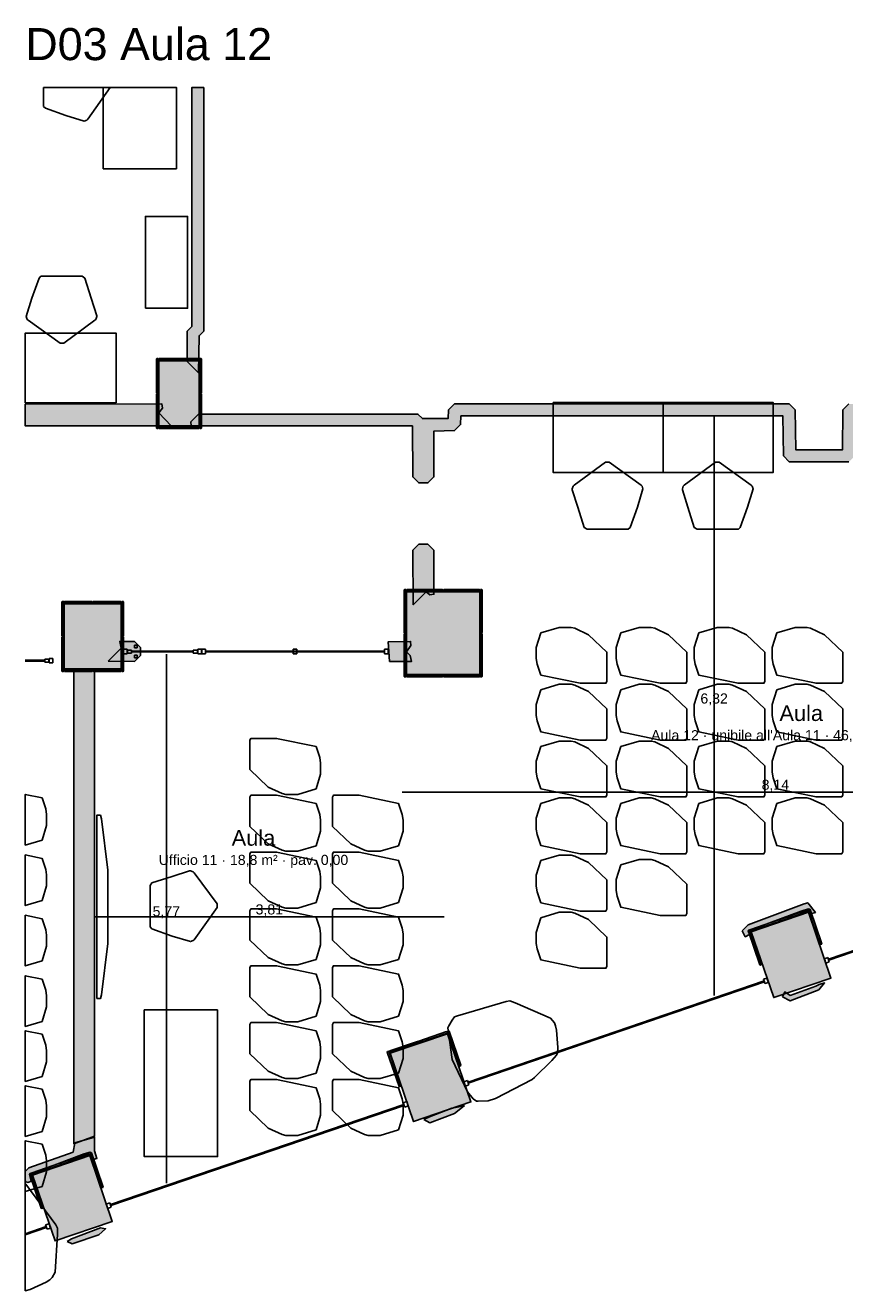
# Model space of a CAD drawing. Header units: millimetres. Extents: x -9985 to 240895, y -184894 to 39395.
# Tile 34 of 164: x 80198 to 89131, y -107366 to -93565. Entities that reach past the tile are written whole.
import ezdxf
from ezdxf.enums import TextEntityAlignment as Align

# ---------------------------------------------------------------- set-up
doc = ezdxf.new("R2010")
doc.units = ezdxf.units.MM
for name, color, linetype in [('A-ARREDI', 9, 'Continuous'), ('A-MISURE', 40, 'Continuous'), ('A-MURI-ESISTENTI', 7, 'Continuous'), ('A-MURI-NUOVI', 40, 'Continuous'), ('A-PARETI-VETRATE', 5, 'Continuous'), ('A-PILASTRI', 8, 'Continuous'), ('A-TESTI', 7, 'Continuous'), ('A-VETRINE', 4, 'Continuous')]:
    doc.layers.add(name, color=color, linetype=linetype)
doc.styles.add('VISIO', font='arial.ttf')

msp = doc.modelspace()

# ---------------------------------------------------------------- hatches: boundary and pattern name
at = {"layer": 'A-MURI-ESISTENTI'}
for points in [[(81962.501, -97230), (81962.501, -96900), (82012.501, -96850), (82012.501, -94245), (82142.501, -94245), (82142.501, -96900), (82092.501, -96950), (82087.501, -97355), (81962.501, -97230)], [(92762.501, -102690), (92812.501, -102620), (92702.501, -102300), (92657.501, -102255), (92602.501, -102270), (92512.501, -101990), (92467.501, -101985), (92442.501, -101930), (92507.501, -101855), (92662.501, -101780), (92657.501, -97825), (89247.501, -97825), (89242.501, -98260), (89177.501, -98325), (88527.501, -98325), (88462.501, -98260), (88457.501, -97825), (84947.501, -97825), (84942.501, -97920), (84877.501, -97985), (84652.501, -97990), (84652.501, -98490), (84587.501, -98555), (84487.501, -98555), (84422.501, -98490), (84417.501, -97935), (82007.501, -97935), (82002.501, -97890), (82087.501, -97805), (84477.501, -97805), (84527.501, -97855), (84807.501, -97855), (84812.501, -97760), (84877.501, -97695), (88527.501, -97695), (88592.501, -97760), (88597.501, -98195), (89107.501, -98195), (89112.501, -97760), (89177.501, -97695), (93157.501, -97695), (93162.501, -95590), (93235.501, -95568), (93235.501, -100051), (93292.501, -100080), (93292.501, -101950), (94137.501, -101675), (94212.501, -101740), (94257.501, -101885), (95262.501, -101540), (95262.501, -100080), (95335.501, -100051), (95332.501, -95300), (95427.501, -95295), (95492.501, -95360), (95492.501, -101550), (95407.501, -101625), (94297.501, -101995), (94332.501, -102120), (94267.501, -102185), (94192.501, -102100), (94107.501, -101815), (93327.501, -102075), (93442.501, -102430), (93377.501, -102495), (93312.501, -102430), (93277.501, -102345), (93202.501, -102500), (93127.501, -102575), (92777.501, -102695), (92762.501, -102690)], [(81787.501, -97935), (80197.501, -97935), (80197.501, -97698.772), (81687.501, -97695), (81692.501, -97740), (81652.501, -97790), (81787.501, -97935)], [(84422.501, -99290), (84487.501, -99225), (84587.501, -99225), (84652.501, -99290), (84652.501, -99770), (84607.501, -99775), (84567.501, -99745), (84427.501, -99885), (84422.501, -99290)], [(81102.501, -100500), (81242.501, -100360), (81227.501, -100285), (81387.501, -100285), (81452.501, -100350), (81452.501, -100440), (81387.501, -100505), (81102.501, -100500)], [(84167.501, -100505), (84152.501, -100290), (84397.501, -100285), (84402.501, -100330), (84352.501, -100400), (84392.501, -100440), (84407.501, -100505), (84167.501, -100505)], [(88012.501, -103440), (88077.501, -103375), (88687.501, -103145), (88727.501, -103135), (88812.501, -103240), (88757.501, -103255), (88735.501, -103201), (88657.501, -103225), (88079.501, -103442), (88092.501, -103480), (88047.501, -103505), (88012.501, -103440)], [(88452.501, -104160), (88477.501, -104107), (88536.501, -104145), (88817.501, -104045), (88854.501, -104027), (88912.501, -104010), (88847.501, -104085), (88537.501, -104205), (88452.501, -104160)], [(84542.501, -105500), (84603.501, -105470), (84847.501, -105375), (84982.501, -105350), (84877.501, -105435), (84607.501, -105535), (84542.501, -105500)], [(80202.501, -106180), (80197.501, -106165), (80197.501, -106065), (80237.501, -106025), (80717.501, -105855), (80737.501, -105755), (80952.501, -105690), (80952.501, -105840), (80977.501, -105925), (80937.501, -105935), (80904.501, -105855), (80837.501, -105875), (80243.501, -106097), (80262.501, -106170), (80227.501, -106185), (80202.501, -106180)], [(80652.501, -106830), (80700.501, -106799), (81018.501, -106681), (81072.501, -106690), (80997.501, -106755), (80707.501, -106855), (80652.501, -106830)]]:
    msp.add_hatch(color=7, dxfattribs=at).paths.add_polyline_path(points)
at = {"layer": 'A-MURI-NUOVI'}
msp.add_hatch(color=40, dxfattribs=at).paths.add_polyline_path([(80727.501, -100605), (80952.501, -100610), (80952.501, -105680), (80727.501, -105765), (80727.501, -100605)])
at = {"layer": 'A-PILASTRI'}
for points in [[(81644.501, -97577), (81630.501, -97577), (81626.501, -97573), (81626.501, -97203), (81630.501, -97199), (81644.501, -97199), (81644.501, -97577)], [(81652.501, -97217), (81652.501, -97203), (81656.501, -97199), (82088.501, -97199), (82092.501, -97203), (82092.501, -97217), (81652.501, -97217)], [(82092.501, -97935), (81652.501, -97935), (81652.501, -97225), (82092.501, -97225), (82092.501, -97935)], [(82100.501, -97199), (82114.501, -97199), (82118.501, -97203), (82118.501, -97573), (82114.501, -97577), (82100.501, -97577), (82100.501, -97199)], [(81644.501, -97961), (81630.501, -97961), (81626.501, -97957), (81626.501, -97587), (81630.501, -97583), (81644.501, -97583), (81644.501, -97961)], [(82100.501, -97583), (82114.501, -97583), (82118.501, -97587), (82118.501, -97957), (82114.501, -97961), (82100.501, -97961), (82100.501, -97583)], [(82092.501, -97943), (82092.501, -97957), (82088.501, -97961), (81656.501, -97961), (81652.501, -97957), (81652.501, -97943), (82092.501, -97943)], [(84344.501, -100192), (84330.501, -100192), (84326.501, -100188), (84326.501, -99723), (84330.501, -99719), (84344.501, -99719), (84344.501, -100192)], [(84352.501, -99737), (84352.501, -99723), (84356.501, -99719), (84745.501, -99719), (84749.501, -99723), (84749.501, -99737), (84352.501, -99737)], [(85152.501, -100645), (84352.501, -100645), (84352.501, -99745), (85152.501, -99745), (85152.501, -100645)], [(84755.501, -99737), (84755.501, -99723), (84759.501, -99719), (85148.501, -99719), (85152.501, -99723), (85152.501, -99737), (84755.501, -99737)], [(85160.501, -99719), (85174.501, -99719), (85178.501, -99723), (85178.501, -100188), (85174.501, -100192), (85160.501, -100192), (85160.501, -99719)], [(80614.501, -100227), (80600.501, -100227), (80596.501, -100223), (80596.501, -99853), (80600.501, -99849), (80614.501, -99849), (80614.501, -100227)], [(80622.501, -99867), (80622.501, -99853), (80626.501, -99849), (80925.501, -99849), (80929.501, -99853), (80929.501, -99867), (80622.501, -99867)], [(81242.501, -100585), (80622.501, -100585), (80622.501, -99875), (81242.501, -99875), (81242.501, -100585)], [(80935.501, -99867), (80935.501, -99853), (80939.501, -99849), (81238.501, -99849), (81242.501, -99853), (81242.501, -99867), (80935.501, -99867)], [(81250.501, -99849), (81264.501, -99849), (81268.501, -99853), (81268.501, -100223), (81264.501, -100227), (81250.501, -100227), (81250.501, -99849)], [(80614.501, -100611), (80600.501, -100611), (80596.501, -100607), (80596.501, -100237), (80600.501, -100233), (80614.501, -100233), (80614.501, -100611)], [(81250.501, -100233), (81264.501, -100233), (81268.501, -100237), (81268.501, -100607), (81264.501, -100611), (81250.501, -100611), (81250.501, -100233)], [(84344.501, -100671), (84330.501, -100671), (84326.501, -100667), (84326.501, -100202), (84330.501, -100198), (84344.501, -100198), (84344.501, -100671)], [(85160.501, -100198), (85174.501, -100198), (85178.501, -100202), (85178.501, -100667), (85174.501, -100671), (85160.501, -100671), (85160.501, -100198)], [(80929.501, -100593), (80929.501, -100607), (80925.501, -100611), (80626.501, -100611), (80622.501, -100607), (80622.501, -100593), (80929.501, -100593)], [(81242.501, -100593), (81242.501, -100607), (81238.501, -100611), (80939.501, -100611), (80935.501, -100607), (80935.501, -100593), (81242.501, -100593)], [(84749.501, -100653), (84749.501, -100667), (84745.501, -100671), (84356.501, -100671), (84352.501, -100667), (84352.501, -100653), (84749.501, -100653)], [(85152.501, -100653), (85152.501, -100667), (85148.501, -100671), (84759.501, -100671), (84755.501, -100667), (84755.501, -100653), (85152.501, -100653)], [(88423.501, -103336), (88419.501, -103322), (88421.501, -103317), (88723.501, -103214), (88728.501, -103216), (88732.501, -103230), (88423.501, -103336)], [(88734.501, -103210), (88747.501, -103206), (88753.501, -103208), (88880.501, -103582), (88878.501, -103587), (88865.501, -103591), (88734.501, -103210)], [(88108.501, -103444), (88103.501, -103430), (88106.501, -103425), (88408.501, -103322), (88413.501, -103324), (88417.501, -103338), (88108.501, -103444)], [(88111.501, -103451), (88735.501, -103237), (88981.501, -103956), (88357.501, -104170), (88111.501, -103451)], [(88225.501, -103810), (88212.501, -103815), (88207.501, -103812), (88079.501, -103439), (88081.501, -103434), (88095.501, -103429), (88225.501, -103810)], [(84176.501, -104776), (84801.501, -104563), (85055.501, -105308), (84430.501, -105521), (84176.501, -104776)], [(84489.501, -104661), (84484.501, -104648), (84487.501, -104643), (84788.501, -104540), (84793.501, -104542), (84798.501, -104556), (84489.501, -104661)], [(84800.501, -104536), (84813.501, -104531), (84818.501, -104534), (84946.501, -104908), (84943.501, -104913), (84930.501, -104917), (84800.501, -104536)], [(84173.501, -104769), (84169.501, -104755), (84171.501, -104750), (84473.501, -104647), (84478.501, -104650), (84483.501, -104663), (84173.501, -104769)], [(84290.501, -105136), (84277.501, -105140), (84272.501, -105138), (84144.501, -104764), (84147.501, -104759), (84160.501, -104754), (84290.501, -105136)], [(80273.501, -106098), (80268.501, -106084), (80271.501, -106079), (80573.501, -105976), (80578.501, -105979), (80582.501, -105992), (80273.501, -106098)], [(80275.501, -106105), (80900.501, -105892), (81145.501, -106611), (80521.501, -106824), (80275.501, -106105)], [(80588.501, -105990), (80583.501, -105977), (80586.501, -105972), (80888.501, -105869), (80893.501, -105871), (80897.501, -105884), (80588.501, -105990)], [(80899.501, -105865), (80912.501, -105860), (80917.501, -105863), (81045.501, -106237), (81043.501, -106242), (81029.501, -106246), (80899.501, -105865)], [(80389.501, -106465), (80376.501, -106469), (80371.501, -106467), (80243.501, -106093), (80246.501, -106088), (80259.501, -106083), (80389.501, -106465)]]:
    msp.add_hatch(color=8, dxfattribs=at).paths.add_polyline_path(points)

# ---------------------------------------------------------------- linework, layer by layer
at = {"layer": 'A-ARREDI'}
for points in [[(80877.501, -94590), (80867.501, -94600), (80837.501, -94610), (80637.501, -94550), (80417.501, -94470), (80397.501, -94450), (80397.501, -94245), (81123.929, -94245), (80877.501, -94590)], [(80877.501, -94590), (80867.501, -94600), (80837.501, -94610), (80637.501, -94550), (80417.501, -94470), (80397.501, -94450), (80397.501, -94245), (81123.929, -94245), (80877.501, -94590)], [(81847.501, -95130), (81047.501, -95130), (81047.501, -94245), (81847.501, -94245), (81847.501, -95130)], [(81847.501, -95130), (81047.501, -95130), (81047.501, -94245), (81847.501, -94245), (81847.501, -95130)], [(81507.501, -96650), (81507.501, -95650), (81967.501, -95650), (81967.501, -96650), (81507.501, -96650)], [(81507.501, -96650), (81507.501, -95650), (81967.501, -95650), (81967.501, -96650), (81507.501, -96650)], [(80847.001, -96322.5), (80917.001, -96542.5), (80977.001, -96732.5), (80977.001, -96742.5), (80967.001, -96772.5), (80957.001, -96782.5), (80617.001, -97032.5), (80577.001, -97032.5), (80227.001, -96782.5), (80217.001, -96772.5), (80207.001, -96742.5), (80267.001, -96542.5), (80347.001, -96322.5), (80367.001, -96302.5), (80817.001, -96302.5), (80847.001, -96322.5)], [(80847.001, -96322.5), (80917.001, -96542.5), (80977.001, -96732.5), (80977.001, -96742.5), (80967.001, -96772.5), (80957.001, -96782.5), (80617.001, -97032.5), (80577.001, -97032.5), (80227.001, -96782.5), (80217.001, -96772.5), (80207.001, -96742.5), (80267.001, -96542.5), (80347.001, -96322.5), (80367.001, -96302.5), (80817.001, -96302.5), (80847.001, -96322.5)], [(81187.001, -97682.5), (80197.501, -97682.5), (80197.501, -96922.5), (81187.001, -96922.5), (81187.001, -97682.5)], [(81187.001, -97682.5), (80197.501, -97682.5), (80197.501, -96922.5), (81187.001, -96922.5), (81187.001, -97682.5)], [(85951.501, -97680.5), (87151.501, -97680.5), (87151.501, -98440.5), (85951.501, -98440.5), (85951.501, -97680.5)], [(85951.501, -97680.5), (87151.501, -97680.5), (87151.501, -98440.5), (85951.501, -98440.5), (85951.501, -97680.5)], [(87151.501, -97680.5), (88351.501, -97680.5), (88351.501, -98440.5), (87151.501, -98440.5), (87151.501, -97680.5)], [(87151.501, -97680.5), (88351.501, -97680.5), (88351.501, -98440.5), (87151.501, -98440.5), (87151.501, -97680.5)], [(86291.501, -99040.5), (86221.501, -98820.5), (86161.501, -98630.5), (86161.501, -98620.5), (86171.501, -98590.5), (86181.501, -98580.5), (86521.501, -98330.5), (86561.501, -98330.5), (86911.501, -98580.5), (86921.501, -98590.5), (86931.501, -98620.5), (86871.501, -98820.5), (86791.501, -99040.5), (86771.501, -99060.5), (86321.501, -99060.5), (86291.501, -99040.5)], [(86291.501, -99040.5), (86221.501, -98820.5), (86161.501, -98630.5), (86161.501, -98620.5), (86171.501, -98590.5), (86181.501, -98580.5), (86521.501, -98330.5), (86561.501, -98330.5), (86911.501, -98580.5), (86921.501, -98590.5), (86931.501, -98620.5), (86871.501, -98820.5), (86791.501, -99040.5), (86771.501, -99060.5), (86321.501, -99060.5), (86291.501, -99040.5)], [(87491.501, -99040.5), (87421.501, -98820.5), (87361.501, -98630.5), (87361.501, -98620.5), (87371.501, -98590.5), (87381.501, -98580.5), (87721.501, -98330.5), (87761.501, -98330.5), (88111.501, -98580.5), (88121.501, -98590.5), (88131.501, -98620.5), (88071.501, -98820.5), (87991.501, -99040.5), (87971.501, -99060.5), (87521.501, -99060.5), (87491.501, -99040.5)], [(87491.501, -99040.5), (87421.501, -98820.5), (87361.501, -98630.5), (87361.501, -98620.5), (87371.501, -98590.5), (87381.501, -98580.5), (87721.501, -98330.5), (87761.501, -98330.5), (88111.501, -98580.5), (88121.501, -98590.5), (88131.501, -98620.5), (88071.501, -98820.5), (87991.501, -99040.5), (87971.501, -99060.5), (87521.501, -99060.5), (87491.501, -99040.5)], [(85818.501, -100191.1), (86018.501, -100131.1), (86148.501, -100131.1), (86188.501, -100141.1), (86338.501, -100211.1), (86538.501, -100401.1), (86538.501, -100721.1), (86528.501, -100741.1), (86248.501, -100741.1), (85818.501, -100651.1), (85778.501, -100531.1), (85768.501, -100471.1), (85768.501, -100351.1), (85818.501, -100191.1)], [(85818.501, -100191.1), (86018.501, -100131.1), (86148.501, -100131.1), (86188.501, -100141.1), (86338.501, -100211.1), (86538.501, -100401.1), (86538.501, -100721.1), (86528.501, -100741.1), (86248.501, -100741.1), (85818.501, -100651.1), (85778.501, -100531.1), (85768.501, -100471.1), (85768.501, -100351.1), (85818.501, -100191.1)], [(86689.501, -100191.1), (86889.501, -100131.1), (87019.501, -100131.1), (87059.501, -100141.1), (87209.501, -100211.1), (87409.501, -100401.1), (87409.501, -100721.1), (87399.501, -100741.1), (87119.501, -100741.1), (86689.501, -100651.1), (86649.501, -100531.1), (86639.501, -100471.1), (86639.501, -100351.1), (86689.501, -100191.1)], [(86689.501, -100191.1), (86889.501, -100131.1), (87019.501, -100131.1), (87059.501, -100141.1), (87209.501, -100211.1), (87409.501, -100401.1), (87409.501, -100721.1), (87399.501, -100741.1), (87119.501, -100741.1), (86689.501, -100651.1), (86649.501, -100531.1), (86639.501, -100471.1), (86639.501, -100351.1), (86689.501, -100191.1)], [(87539.501, -100191.1), (87739.501, -100131.1), (87869.501, -100131.1), (87909.501, -100141.1), (88059.501, -100211.1), (88259.501, -100401.1), (88259.501, -100721.1), (88249.501, -100741.1), (87969.501, -100741.1), (87539.501, -100651.1), (87499.501, -100531.1), (87489.501, -100471.1), (87489.501, -100351.1), (87539.501, -100191.1)], [(87539.501, -100191.1), (87739.501, -100131.1), (87869.501, -100131.1), (87909.501, -100141.1), (88059.501, -100211.1), (88259.501, -100401.1), (88259.501, -100721.1), (88249.501, -100741.1), (87969.501, -100741.1), (87539.501, -100651.1), (87499.501, -100531.1), (87489.501, -100471.1), (87489.501, -100351.1), (87539.501, -100191.1)], [(88389.501, -100191.1), (88589.501, -100131.1), (88719.501, -100131.1), (88759.501, -100141.1), (88909.501, -100211.1), (89109.501, -100401.1), (89109.501, -100721.1), (89099.501, -100741.1), (88819.501, -100741.1), (88389.501, -100651.1), (88349.501, -100531.1), (88339.501, -100471.1), (88339.501, -100351.1), (88389.501, -100191.1)], [(88389.501, -100191.1), (88589.501, -100131.1), (88719.501, -100131.1), (88759.501, -100141.1), (88909.501, -100211.1), (89109.501, -100401.1), (89109.501, -100721.1), (89099.501, -100741.1), (88819.501, -100741.1), (88389.501, -100651.1), (88349.501, -100531.1), (88339.501, -100471.1), (88339.501, -100351.1), (88389.501, -100191.1)], [(85818.501, -100811.1), (86018.501, -100751.1), (86148.501, -100751.1), (86188.501, -100761.1), (86338.501, -100831.1), (86538.501, -101021.1), (86538.501, -101341.1), (86528.501, -101361.1), (86248.501, -101361.1), (85818.501, -101271.1), (85778.501, -101151.1), (85768.501, -101091.1), (85768.501, -100971.1), (85818.501, -100811.1)], [(85818.501, -100811.1), (86018.501, -100751.1), (86148.501, -100751.1), (86188.501, -100761.1), (86338.501, -100831.1), (86538.501, -101021.1), (86538.501, -101341.1), (86528.501, -101361.1), (86248.501, -101361.1), (85818.501, -101271.1), (85778.501, -101151.1), (85768.501, -101091.1), (85768.501, -100971.1), (85818.501, -100811.1)], [(86689.501, -100811.1), (86889.501, -100751.1), (87019.501, -100751.1), (87059.501, -100761.1), (87209.501, -100831.1), (87409.501, -101021.1), (87409.501, -101341.1), (87399.501, -101361.1), (87119.501, -101361.1), (86689.501, -101271.1), (86649.501, -101151.1), (86639.501, -101091.1), (86639.501, -100971.1), (86689.501, -100811.1)], [(86689.501, -100811.1), (86889.501, -100751.1), (87019.501, -100751.1), (87059.501, -100761.1), (87209.501, -100831.1), (87409.501, -101021.1), (87409.501, -101341.1), (87399.501, -101361.1), (87119.501, -101361.1), (86689.501, -101271.1), (86649.501, -101151.1), (86639.501, -101091.1), (86639.501, -100971.1), (86689.501, -100811.1)], [(87539.501, -100811.1), (87739.501, -100751.1), (87869.501, -100751.1), (87909.501, -100761.1), (88059.501, -100831.1), (88259.501, -101021.1), (88259.501, -101341.1), (88249.501, -101361.1), (87969.501, -101361.1), (87539.501, -101271.1), (87499.501, -101151.1), (87489.501, -101091.1), (87489.501, -100971.1), (87539.501, -100811.1)], [(87539.501, -100811.1), (87739.501, -100751.1), (87869.501, -100751.1), (87909.501, -100761.1), (88059.501, -100831.1), (88259.501, -101021.1), (88259.501, -101341.1), (88249.501, -101361.1), (87969.501, -101361.1), (87539.501, -101271.1), (87499.501, -101151.1), (87489.501, -101091.1), (87489.501, -100971.1), (87539.501, -100811.1)], [(88389.501, -100811.1), (88589.501, -100751.1), (88719.501, -100751.1), (88759.501, -100761.1), (88909.501, -100831.1), (89109.501, -101021.1), (89109.501, -101341.1), (89099.501, -101361.1), (88819.501, -101361.1), (88389.501, -101271.1), (88349.501, -101151.1), (88339.501, -101091.1), (88339.501, -100971.1), (88389.501, -100811.1)], [(88389.501, -100811.1), (88589.501, -100751.1), (88719.501, -100751.1), (88759.501, -100761.1), (88909.501, -100831.1), (89109.501, -101021.1), (89109.501, -101341.1), (89099.501, -101361.1), (88819.501, -101361.1), (88389.501, -101271.1), (88349.501, -101151.1), (88339.501, -101091.1), (88339.501, -100971.1), (88389.501, -100811.1)], [(83367.001, -101892.5), (83167.001, -101952.5), (83037.001, -101952.5), (82997.001, -101942.5), (82847.001, -101872.5), (82647.001, -101682.5), (82647.001, -101362.5), (82657.001, -101342.5), (82937.001, -101342.5), (83367.001, -101432.5), (83407.001, -101552.5), (83417.001, -101612.5), (83417.001, -101732.5), (83367.001, -101892.5)], [(83367.001, -101892.5), (83167.001, -101952.5), (83037.001, -101952.5), (82997.001, -101942.5), (82847.001, -101872.5), (82647.001, -101682.5), (82647.001, -101362.5), (82657.001, -101342.5), (82937.001, -101342.5), (83367.001, -101432.5), (83407.001, -101552.5), (83417.001, -101612.5), (83417.001, -101732.5), (83367.001, -101892.5)], [(85818.501, -101431.1), (86018.501, -101371.1), (86148.501, -101371.1), (86188.501, -101381.1), (86338.501, -101451.1), (86538.501, -101641.1), (86538.501, -101961.1), (86528.501, -101981.1), (86248.501, -101981.1), (85818.501, -101891.1), (85778.501, -101771.1), (85768.501, -101711.1), (85768.501, -101591.1), (85818.501, -101431.1)], [(85818.501, -101431.1), (86018.501, -101371.1), (86148.501, -101371.1), (86188.501, -101381.1), (86338.501, -101451.1), (86538.501, -101641.1), (86538.501, -101961.1), (86528.501, -101981.1), (86248.501, -101981.1), (85818.501, -101891.1), (85778.501, -101771.1), (85768.501, -101711.1), (85768.501, -101591.1), (85818.501, -101431.1)], [(86689.501, -101431.1), (86889.501, -101371.1), (87019.501, -101371.1), (87059.501, -101381.1), (87209.501, -101451.1), (87409.501, -101641.1), (87409.501, -101961.1), (87399.501, -101981.1), (87119.501, -101981.1), (86689.501, -101891.1), (86649.501, -101771.1), (86639.501, -101711.1), (86639.501, -101591.1), (86689.501, -101431.1)], [(86689.501, -101431.1), (86889.501, -101371.1), (87019.501, -101371.1), (87059.501, -101381.1), (87209.501, -101451.1), (87409.501, -101641.1), (87409.501, -101961.1), (87399.501, -101981.1), (87119.501, -101981.1), (86689.501, -101891.1), (86649.501, -101771.1), (86639.501, -101711.1), (86639.501, -101591.1), (86689.501, -101431.1)], [(87539.501, -101431.1), (87739.501, -101371.1), (87869.501, -101371.1), (87909.501, -101381.1), (88059.501, -101451.1), (88259.501, -101641.1), (88259.501, -101961.1), (88249.501, -101981.1), (87969.501, -101981.1), (87539.501, -101891.1), (87499.501, -101771.1), (87489.501, -101711.1), (87489.501, -101591.1), (87539.501, -101431.1)], [(87539.501, -101431.1), (87739.501, -101371.1), (87869.501, -101371.1), (87909.501, -101381.1), (88059.501, -101451.1), (88259.501, -101641.1), (88259.501, -101961.1), (88249.501, -101981.1), (87969.501, -101981.1), (87539.501, -101891.1), (87499.501, -101771.1), (87489.501, -101711.1), (87489.501, -101591.1), (87539.501, -101431.1)], [(88389.501, -101431.1), (88589.501, -101371.1), (88719.501, -101371.1), (88759.501, -101381.1), (88909.501, -101451.1), (89109.501, -101641.1), (89109.501, -101961.1), (89099.501, -101981.1), (88819.501, -101981.1), (88389.501, -101891.1), (88349.501, -101771.1), (88339.501, -101711.1), (88339.501, -101591.1), (88389.501, -101431.1)], [(88389.501, -101431.1), (88589.501, -101371.1), (88719.501, -101371.1), (88759.501, -101381.1), (88909.501, -101451.1), (89109.501, -101641.1), (89109.501, -101961.1), (89099.501, -101981.1), (88819.501, -101981.1), (88389.501, -101891.1), (88349.501, -101771.1), (88339.501, -101711.1), (88339.501, -101591.1), (88389.501, -101431.1)], [(80379.801, -102451.7), (80197.501, -102506.39), (80197.501, -101953.544), (80379.801, -101991.7), (80419.801, -102111.7), (80429.801, -102171.7), (80429.801, -102291.7), (80379.801, -102451.7)], [(80379.801, -102451.7), (80197.501, -102506.39), (80197.501, -101953.544), (80379.801, -101991.7), (80419.801, -102111.7), (80429.801, -102171.7), (80429.801, -102291.7), (80379.801, -102451.7)], [(83367.001, -102512.5), (83167.001, -102572.5), (83037.001, -102572.5), (82997.001, -102562.5), (82847.001, -102492.5), (82647.001, -102302.5), (82647.001, -101982.5), (82657.001, -101962.5), (82937.001, -101962.5), (83367.001, -102052.5), (83407.001, -102172.5), (83417.001, -102232.5), (83417.001, -102352.5), (83367.001, -102512.5)], [(83367.001, -102512.5), (83167.001, -102572.5), (83037.001, -102572.5), (82997.001, -102562.5), (82847.001, -102492.5), (82647.001, -102302.5), (82647.001, -101982.5), (82657.001, -101962.5), (82937.001, -101962.5), (83367.001, -102052.5), (83407.001, -102172.5), (83417.001, -102232.5), (83417.001, -102352.5), (83367.001, -102512.5)], [(84267.001, -102512.5), (84067.001, -102572.5), (83937.001, -102572.5), (83897.001, -102562.5), (83747.001, -102492.5), (83547.001, -102302.5), (83547.001, -101982.5), (83557.001, -101962.5), (83837.001, -101962.5), (84267.001, -102052.5), (84307.001, -102172.5), (84317.001, -102232.5), (84317.001, -102352.5), (84267.001, -102512.5)], [(84267.001, -102512.5), (84067.001, -102572.5), (83937.001, -102572.5), (83897.001, -102562.5), (83747.001, -102492.5), (83547.001, -102302.5), (83547.001, -101982.5), (83557.001, -101962.5), (83837.001, -101962.5), (84267.001, -102052.5), (84307.001, -102172.5), (84317.001, -102232.5), (84317.001, -102352.5), (84267.001, -102512.5)], [(85818.501, -102051.1), (86018.501, -101991.1), (86148.501, -101991.1), (86188.501, -102001.1), (86338.501, -102071.1), (86538.501, -102261.1), (86538.501, -102581.1), (86528.501, -102601.1), (86248.501, -102601.1), (85818.501, -102511.1), (85778.501, -102391.1), (85768.501, -102331.1), (85768.501, -102211.1), (85818.501, -102051.1)], [(85818.501, -102051.1), (86018.501, -101991.1), (86148.501, -101991.1), (86188.501, -102001.1), (86338.501, -102071.1), (86538.501, -102261.1), (86538.501, -102581.1), (86528.501, -102601.1), (86248.501, -102601.1), (85818.501, -102511.1), (85778.501, -102391.1), (85768.501, -102331.1), (85768.501, -102211.1), (85818.501, -102051.1)], [(86689.501, -102051.1), (86889.501, -101991.1), (87019.501, -101991.1), (87059.501, -102001.1), (87209.501, -102071.1), (87409.501, -102261.1), (87409.501, -102581.1), (87399.501, -102601.1), (87119.501, -102601.1), (86689.501, -102511.1), (86649.501, -102391.1), (86639.501, -102331.1), (86639.501, -102211.1), (86689.501, -102051.1)], [(86689.501, -102051.1), (86889.501, -101991.1), (87019.501, -101991.1), (87059.501, -102001.1), (87209.501, -102071.1), (87409.501, -102261.1), (87409.501, -102581.1), (87399.501, -102601.1), (87119.501, -102601.1), (86689.501, -102511.1), (86649.501, -102391.1), (86639.501, -102331.1), (86639.501, -102211.1), (86689.501, -102051.1)], [(87539.501, -102051.1), (87739.501, -101991.1), (87869.501, -101991.1), (87909.501, -102001.1), (88059.501, -102071.1), (88259.501, -102261.1), (88259.501, -102581.1), (88249.501, -102601.1), (87969.501, -102601.1), (87539.501, -102511.1), (87499.501, -102391.1), (87489.501, -102331.1), (87489.501, -102211.1), (87539.501, -102051.1)], [(87539.501, -102051.1), (87739.501, -101991.1), (87869.501, -101991.1), (87909.501, -102001.1), (88059.501, -102071.1), (88259.501, -102261.1), (88259.501, -102581.1), (88249.501, -102601.1), (87969.501, -102601.1), (87539.501, -102511.1), (87499.501, -102391.1), (87489.501, -102331.1), (87489.501, -102211.1), (87539.501, -102051.1)], [(88389.501, -102051.1), (88589.501, -101991.1), (88719.501, -101991.1), (88759.501, -102001.1), (88909.501, -102071.1), (89109.501, -102261.1), (89109.501, -102581.1), (89099.501, -102601.1), (88819.501, -102601.1), (88389.501, -102511.1), (88349.501, -102391.1), (88339.501, -102331.1), (88339.501, -102211.1), (88389.501, -102051.1)], [(88389.501, -102051.1), (88589.501, -101991.1), (88719.501, -101991.1), (88759.501, -102001.1), (88909.501, -102071.1), (89109.501, -102261.1), (89109.501, -102581.1), (89099.501, -102601.1), (88819.501, -102601.1), (88389.501, -102511.1), (88349.501, -102391.1), (88339.501, -102331.1), (88339.501, -102211.1), (88389.501, -102051.1)], [(81017.501, -102178), (81027.501, -102218), (81097.501, -102778), (81097.501, -103578), (81027.501, -104138), (81017.501, -104178), (80977.501, -104178), (80977.501, -102178), (81017.501, -102178)], [(81017.501, -102178), (81027.501, -102218), (81097.501, -102778), (81097.501, -103578), (81027.501, -104138), (81017.501, -104178), (80977.501, -104178), (80977.501, -102178), (81017.501, -102178)], [(80379.801, -103110.7), (80197.501, -103165.39), (80197.501, -102612.544), (80379.801, -102650.7), (80419.801, -102770.7), (80429.801, -102830.7), (80429.801, -102950.7), (80379.801, -103110.7)], [(80379.801, -103110.7), (80197.501, -103165.39), (80197.501, -102612.544), (80379.801, -102650.7), (80419.801, -102770.7), (80429.801, -102830.7), (80429.801, -102950.7), (80379.801, -103110.7)], [(83367.001, -103132.5), (83167.001, -103192.5), (83037.001, -103192.5), (82997.001, -103182.5), (82847.001, -103112.5), (82647.001, -102922.5), (82647.001, -102602.5), (82657.001, -102582.5), (82937.001, -102582.5), (83367.001, -102672.5), (83407.001, -102792.5), (83417.001, -102852.5), (83417.001, -102972.5), (83367.001, -103132.5)], [(83367.001, -103132.5), (83167.001, -103192.5), (83037.001, -103192.5), (82997.001, -103182.5), (82847.001, -103112.5), (82647.001, -102922.5), (82647.001, -102602.5), (82657.001, -102582.5), (82937.001, -102582.5), (83367.001, -102672.5), (83407.001, -102792.5), (83417.001, -102852.5), (83417.001, -102972.5), (83367.001, -103132.5)], [(84267.001, -103132.5), (84067.001, -103192.5), (83937.001, -103192.5), (83897.001, -103182.5), (83747.001, -103112.5), (83547.001, -102922.5), (83547.001, -102602.5), (83557.001, -102582.5), (83837.001, -102582.5), (84267.001, -102672.5), (84307.001, -102792.5), (84317.001, -102852.5), (84317.001, -102972.5), (84267.001, -103132.5)], [(84267.001, -103132.5), (84067.001, -103192.5), (83937.001, -103192.5), (83897.001, -103182.5), (83747.001, -103112.5), (83547.001, -102922.5), (83547.001, -102602.5), (83557.001, -102582.5), (83837.001, -102582.5), (84267.001, -102672.5), (84307.001, -102792.5), (84317.001, -102852.5), (84317.001, -102972.5), (84267.001, -103132.5)], [(85818.501, -102675.1), (86018.501, -102615.1), (86148.501, -102615.1), (86188.501, -102625.1), (86338.501, -102695.1), (86538.501, -102885.1), (86538.501, -103205.1), (86528.501, -103225.1), (86248.501, -103225.1), (85818.501, -103135.1), (85778.501, -103015.1), (85768.501, -102955.1), (85768.501, -102835.1), (85818.501, -102675.1)], [(85818.501, -102675.1), (86018.501, -102615.1), (86148.501, -102615.1), (86188.501, -102625.1), (86338.501, -102695.1), (86538.501, -102885.1), (86538.501, -103205.1), (86528.501, -103225.1), (86248.501, -103225.1), (85818.501, -103135.1), (85778.501, -103015.1), (85768.501, -102955.1), (85768.501, -102835.1), (85818.501, -102675.1)], [(86689.501, -102723.1), (86889.501, -102663.1), (87019.501, -102663.1), (87059.501, -102673.1), (87209.501, -102743.1), (87409.501, -102933.1), (87409.501, -103253.1), (87399.501, -103273.1), (87119.501, -103273.1), (86689.501, -103183.1), (86649.501, -103063.1), (86639.501, -103003.1), (86639.501, -102883.1), (86689.501, -102723.1)], [(86689.501, -102723.1), (86889.501, -102663.1), (87019.501, -102663.1), (87059.501, -102673.1), (87209.501, -102743.1), (87409.501, -102933.1), (87409.501, -103253.1), (87399.501, -103273.1), (87119.501, -103273.1), (86689.501, -103183.1), (86649.501, -103063.1), (86639.501, -103003.1), (86639.501, -102883.1), (86689.501, -102723.1)], [(81577.501, -102918), (81797.501, -102848), (81987.501, -102788), (81997.501, -102788), (82027.501, -102798), (82037.501, -102808), (82287.501, -103148), (82287.501, -103188), (82037.501, -103538), (82027.501, -103548), (81997.501, -103558), (81797.501, -103498), (81577.501, -103418), (81557.501, -103398), (81557.501, -102948), (81577.501, -102918)], [(81577.501, -102918), (81797.501, -102848), (81987.501, -102788), (81997.501, -102788), (82027.501, -102798), (82037.501, -102808), (82287.501, -103148), (82287.501, -103188), (82037.501, -103538), (82027.501, -103548), (81997.501, -103558), (81797.501, -103498), (81577.501, -103418), (81557.501, -103398), (81557.501, -102948), (81577.501, -102918)], [(83367.001, -103752.5), (83167.001, -103812.5), (83037.001, -103812.5), (82997.001, -103802.5), (82847.001, -103732.5), (82647.001, -103542.5), (82647.001, -103222.5), (82657.001, -103202.5), (82937.001, -103202.5), (83367.001, -103292.5), (83407.001, -103412.5), (83417.001, -103472.5), (83417.001, -103592.5), (83367.001, -103752.5)], [(83367.001, -103752.5), (83167.001, -103812.5), (83037.001, -103812.5), (82997.001, -103802.5), (82847.001, -103732.5), (82647.001, -103542.5), (82647.001, -103222.5), (82657.001, -103202.5), (82937.001, -103202.5), (83367.001, -103292.5), (83407.001, -103412.5), (83417.001, -103472.5), (83417.001, -103592.5), (83367.001, -103752.5)], [(84267.001, -103752.5), (84067.001, -103812.5), (83937.001, -103812.5), (83897.001, -103802.5), (83747.001, -103732.5), (83547.001, -103542.5), (83547.001, -103222.5), (83557.001, -103202.5), (83837.001, -103202.5), (84267.001, -103292.5), (84307.001, -103412.5), (84317.001, -103472.5), (84317.001, -103592.5), (84267.001, -103752.5)], [(84267.001, -103752.5), (84067.001, -103812.5), (83937.001, -103812.5), (83897.001, -103802.5), (83747.001, -103732.5), (83547.001, -103542.5), (83547.001, -103222.5), (83557.001, -103202.5), (83837.001, -103202.5), (84267.001, -103292.5), (84307.001, -103412.5), (84317.001, -103472.5), (84317.001, -103592.5), (84267.001, -103752.5)], [(80379.801, -103769.7), (80197.501, -103824.39), (80197.501, -103271.544), (80379.801, -103309.7), (80419.801, -103429.7), (80429.801, -103489.7), (80429.801, -103609.7), (80379.801, -103769.7)], [(80379.801, -103769.7), (80197.501, -103824.39), (80197.501, -103271.544), (80379.801, -103309.7), (80419.801, -103429.7), (80429.801, -103489.7), (80429.801, -103609.7), (80379.801, -103769.7)], [(85818.501, -103299.1), (86018.501, -103239.1), (86148.501, -103239.1), (86188.501, -103249.1), (86338.501, -103319.1), (86538.501, -103509.1), (86538.501, -103829.1), (86528.501, -103849.1), (86248.501, -103849.1), (85818.501, -103759.1), (85778.501, -103639.1), (85768.501, -103579.1), (85768.501, -103459.1), (85818.501, -103299.1)], [(85818.501, -103299.1), (86018.501, -103239.1), (86148.501, -103239.1), (86188.501, -103249.1), (86338.501, -103319.1), (86538.501, -103509.1), (86538.501, -103829.1), (86528.501, -103849.1), (86248.501, -103849.1), (85818.501, -103759.1), (85778.501, -103639.1), (85768.501, -103579.1), (85768.501, -103459.1), (85818.501, -103299.1)], [(83367.001, -104372.5), (83167.001, -104432.5), (83037.001, -104432.5), (82997.001, -104422.5), (82847.001, -104352.5), (82647.001, -104162.5), (82647.001, -103842.5), (82657.001, -103822.5), (82937.001, -103822.5), (83367.001, -103912.5), (83407.001, -104032.5), (83417.001, -104092.5), (83417.001, -104212.5), (83367.001, -104372.5)], [(83367.001, -104372.5), (83167.001, -104432.5), (83037.001, -104432.5), (82997.001, -104422.5), (82847.001, -104352.5), (82647.001, -104162.5), (82647.001, -103842.5), (82657.001, -103822.5), (82937.001, -103822.5), (83367.001, -103912.5), (83407.001, -104032.5), (83417.001, -104092.5), (83417.001, -104212.5), (83367.001, -104372.5)], [(84267.001, -104372.5), (84067.001, -104432.5), (83937.001, -104432.5), (83897.001, -104422.5), (83747.001, -104352.5), (83547.001, -104162.5), (83547.001, -103842.5), (83557.001, -103822.5), (83837.001, -103822.5), (84267.001, -103912.5), (84307.001, -104032.5), (84317.001, -104092.5), (84317.001, -104212.5), (84267.001, -104372.5)], [(84267.001, -104372.5), (84067.001, -104432.5), (83937.001, -104432.5), (83897.001, -104422.5), (83747.001, -104352.5), (83547.001, -104162.5), (83547.001, -103842.5), (83557.001, -103822.5), (83837.001, -103822.5), (84267.001, -103912.5), (84307.001, -104032.5), (84317.001, -104092.5), (84317.001, -104212.5), (84267.001, -104372.5)], [(80379.801, -104428.7), (80197.501, -104483.39), (80197.501, -103930.544), (80379.801, -103968.7), (80419.801, -104088.7), (80429.801, -104148.7), (80429.801, -104268.7), (80379.801, -104428.7)], [(80379.801, -104428.7), (80197.501, -104483.39), (80197.501, -103930.544), (80379.801, -103968.7), (80419.801, -104088.7), (80429.801, -104148.7), (80429.801, -104268.7), (80379.801, -104428.7)], [(82294.501, -104303.3), (82294.501, -105903.3), (81494.501, -105903.3), (81494.501, -104303.3), (82294.501, -104303.3)], [(82294.501, -104303.3), (82294.501, -105903.3), (81494.501, -105903.3), (81494.501, -104303.3), (82294.501, -104303.3)], [(85323.199, -105270.056), (85243.002, -105294.271), (85133.166, -105300.278), (85117.669, -105298.922), (85080.959, -105272.287), (85017.323, -105196.448), (84852.759, -104846.312), (84805.102, -104498.595), (84814.884, -104476.027), (84851.302, -104416.75), (84877.937, -104380.041), (84910.287, -104367.256), (85439.319, -104210.535), (85478.74, -104206.176), (85539.372, -104227.096), (85923.025, -104393.396), (85965.449, -104443.955), (85978.235, -104476.305), (85989.664, -104524.152), (86004.389, -104712.83), (85998.966, -104774.818), (85989.183, -104797.386), (85937.268, -104855.307), (85749.174, -105041.856), (85723.895, -105063.068), (85323.199, -105270.056)], [(85323.199, -105270.056), (85243.002, -105294.271), (85133.166, -105300.278), (85117.669, -105298.922), (85080.959, -105272.287), (85017.323, -105196.448), (84852.759, -104846.312), (84805.102, -104498.595), (84814.884, -104476.027), (84851.302, -104416.75), (84877.937, -104380.041), (84910.287, -104367.256), (85439.319, -104210.535), (85478.74, -104206.176), (85539.372, -104227.096), (85923.025, -104393.396), (85965.449, -104443.955), (85978.235, -104476.305), (85989.664, -104524.152), (86004.389, -104712.83), (85998.966, -104774.818), (85989.183, -104797.386), (85937.268, -104855.307), (85749.174, -105041.856), (85723.895, -105063.068), (85323.199, -105270.056)], [(83367.001, -104992.5), (83167.001, -105052.5), (83037.001, -105052.5), (82997.001, -105042.5), (82847.001, -104972.5), (82647.001, -104782.5), (82647.001, -104462.5), (82657.001, -104442.5), (82937.001, -104442.5), (83367.001, -104532.5), (83407.001, -104652.5), (83417.001, -104712.5), (83417.001, -104832.5), (83367.001, -104992.5)], [(83367.001, -104992.5), (83167.001, -105052.5), (83037.001, -105052.5), (82997.001, -105042.5), (82847.001, -104972.5), (82647.001, -104782.5), (82647.001, -104462.5), (82657.001, -104442.5), (82937.001, -104442.5), (83367.001, -104532.5), (83407.001, -104652.5), (83417.001, -104712.5), (83417.001, -104832.5), (83367.001, -104992.5)], [(84267.001, -104992.5), (84067.001, -105052.5), (83937.001, -105052.5), (83897.001, -105042.5), (83747.001, -104972.5), (83547.001, -104782.5), (83547.001, -104462.5), (83557.001, -104442.5), (83837.001, -104442.5), (84267.001, -104532.5), (84307.001, -104652.5), (84317.001, -104712.5), (84317.001, -104832.5), (84267.001, -104992.5)], [(84267.001, -104992.5), (84067.001, -105052.5), (83937.001, -105052.5), (83897.001, -105042.5), (83747.001, -104972.5), (83547.001, -104782.5), (83547.001, -104462.5), (83557.001, -104442.5), (83837.001, -104442.5), (84267.001, -104532.5), (84307.001, -104652.5), (84317.001, -104712.5), (84317.001, -104832.5), (84267.001, -104992.5)], [(80379.801, -105028.7), (80197.501, -105083.39), (80197.501, -104530.544), (80379.801, -104568.7), (80419.801, -104688.7), (80429.801, -104748.7), (80429.801, -104868.7), (80379.801, -105028.7)], [(80379.801, -105028.7), (80197.501, -105083.39), (80197.501, -104530.544), (80379.801, -104568.7), (80419.801, -104688.7), (80429.801, -104748.7), (80429.801, -104868.7), (80379.801, -105028.7)], [(80379.801, -105628.7), (80197.501, -105683.39), (80197.501, -105130.544), (80379.801, -105168.7), (80419.801, -105288.7), (80429.801, -105348.7), (80429.801, -105468.7), (80379.801, -105628.7)], [(80379.801, -105628.7), (80197.501, -105683.39), (80197.501, -105130.544), (80379.801, -105168.7), (80419.801, -105288.7), (80429.801, -105348.7), (80429.801, -105468.7), (80379.801, -105628.7)], [(83367.001, -105612.5), (83167.001, -105672.5), (83037.001, -105672.5), (82997.001, -105662.5), (82847.001, -105592.5), (82647.001, -105402.5), (82647.001, -105082.5), (82657.001, -105062.5), (82937.001, -105062.5), (83367.001, -105152.5), (83407.001, -105272.5), (83417.001, -105332.5), (83417.001, -105452.5), (83367.001, -105612.5)], [(83367.001, -105612.5), (83167.001, -105672.5), (83037.001, -105672.5), (82997.001, -105662.5), (82847.001, -105592.5), (82647.001, -105402.5), (82647.001, -105082.5), (82657.001, -105062.5), (82937.001, -105062.5), (83367.001, -105152.5), (83407.001, -105272.5), (83417.001, -105332.5), (83417.001, -105452.5), (83367.001, -105612.5)], [(84267.001, -105612.5), (84067.001, -105672.5), (83937.001, -105672.5), (83897.001, -105662.5), (83747.001, -105592.5), (83547.001, -105402.5), (83547.001, -105082.5), (83557.001, -105062.5), (83837.001, -105062.5), (84267.001, -105152.5), (84307.001, -105272.5), (84317.001, -105332.5), (84317.001, -105452.5), (84267.001, -105612.5)], [(84267.001, -105612.5), (84067.001, -105672.5), (83937.001, -105672.5), (83897.001, -105662.5), (83747.001, -105592.5), (83547.001, -105402.5), (83547.001, -105082.5), (83557.001, -105062.5), (83837.001, -105062.5), (84267.001, -105152.5), (84307.001, -105272.5), (84317.001, -105332.5), (84317.001, -105452.5), (84267.001, -105612.5)], [(80379.801, -106228.7), (80197.501, -106283.39), (80197.501, -105730.544), (80379.801, -105768.7), (80419.801, -105888.7), (80429.801, -105948.7), (80429.801, -106068.7), (80379.801, -106228.7)], [(80379.801, -106228.7), (80197.501, -106283.39), (80197.501, -105730.544), (80379.801, -105768.7), (80419.801, -105888.7), (80429.801, -105948.7), (80429.801, -106068.7), (80379.801, -106228.7)], [(80202.459, -106205.15), (80530.668, -106648.675), (80548.247, -106684.228), (80549.325, -106748.359), (80524.272, -107165.753), (80491.272, -107222.91), (80465.246, -107245.989), (80424.193, -107273.094), (80251.931, -107351.462), (80197.501, -107366.047), (80197.501, -106199.558), (80202.459, -106205.15)], [(80202.459, -106205.15), (80530.668, -106648.675), (80548.247, -106684.228), (80549.325, -106748.359), (80524.272, -107165.753), (80491.272, -107222.91), (80465.246, -107245.989), (80424.193, -107273.094), (80251.931, -107351.462), (80197.501, -107366.047), (80197.501, -106199.558), (80202.459, -106205.15)]]:
    msp.add_lwpolyline(points, close=True, dxfattribs=at)
at = {"layer": 'A-MISURE'}
for p, q in [((87707.501, -104147.91), (87707.501, -97826)), ((81735.001, -106192.383), (81735.001, -100425)), ((84307.501, -101927.5), (92443.344, -101927.5)), ((80953.501, -103287.5), (84762.501, -103287.5))]:
    msp.add_line(p, q, dxfattribs=at)
at = {"layer": 'A-MURI-ESISTENTI'}
for points in [[(81962.501, -97230), (81962.501, -96900), (82012.501, -96850), (82012.501, -94245), (82142.501, -94245), (82142.501, -96900), (82092.501, -96950), (82087.501, -97355), (81962.501, -97230)], [(81787.501, -97935), (80197.501, -97935), (80197.501, -97698.772), (81687.501, -97695), (81692.501, -97740), (81652.501, -97790), (81787.501, -97935)], [(84422.501, -99290), (84487.501, -99225), (84587.501, -99225), (84652.501, -99290), (84652.501, -99770), (84607.501, -99775), (84567.501, -99745), (84427.501, -99885), (84422.501, -99290)], [(81102.501, -100500), (81242.501, -100360), (81227.501, -100285), (81387.501, -100285), (81452.501, -100350), (81452.501, -100440), (81387.501, -100505), (81102.501, -100500)], [(84167.501, -100505), (84152.501, -100290), (84397.501, -100285), (84402.501, -100330), (84352.501, -100400), (84392.501, -100440), (84407.501, -100505), (84167.501, -100505)], [(88012.501, -103440), (88077.501, -103375), (88687.501, -103145), (88727.501, -103135), (88812.501, -103240), (88757.501, -103255), (88735.501, -103201), (88657.501, -103225), (88079.501, -103442), (88092.501, -103480), (88047.501, -103505), (88012.501, -103440)], [(88452.501, -104160), (88477.501, -104107), (88536.501, -104145), (88817.501, -104045), (88854.501, -104027), (88912.501, -104010), (88847.501, -104085), (88537.501, -104205), (88452.501, -104160)], [(84542.501, -105500), (84603.501, -105470), (84847.501, -105375), (84982.501, -105350), (84877.501, -105435), (84607.501, -105535), (84542.501, -105500)], [(80202.501, -106180), (80197.501, -106165), (80197.501, -106065), (80237.501, -106025), (80717.501, -105855), (80737.501, -105755), (80952.501, -105690), (80952.501, -105840), (80977.501, -105925), (80937.501, -105935), (80904.501, -105855), (80837.501, -105875), (80243.501, -106097), (80262.501, -106170), (80227.501, -106185), (80202.501, -106180)], [(80652.501, -106830), (80700.501, -106799), (81018.501, -106681), (81072.501, -106690), (80997.501, -106755), (80707.501, -106855), (80652.501, -106830)]]:
    msp.add_lwpolyline(points, close=True, dxfattribs=at)
msp.add_lwpolyline([(89177.501, -98325), (88527.501, -98325), (88462.501, -98260), (88457.501, -97825), (84947.501, -97825), (84942.501, -97920), (84877.501, -97985), (84652.501, -97990), (84652.501, -98490), (84587.501, -98555), (84487.501, -98555), (84422.501, -98490), (84417.501, -97935), (82007.501, -97935), (82002.501, -97890), (82087.501, -97805), (84477.501, -97805), (84527.501, -97855), (84807.501, -97855), (84812.501, -97760), (84877.501, -97695), (88527.501, -97695), (88592.501, -97760), (88597.501, -98195), (89107.501, -98195), (89112.501, -97760), (89177.501, -97695)], dxfattribs=at)
at = {"layer": 'A-MURI-NUOVI'}
msp.add_lwpolyline([(80727.501, -100605), (80952.501, -100610), (80952.501, -105680), (80727.501, -105765), (80727.501, -100605)], close=True, dxfattribs=at)
at = {"layer": 'A-PARETI-VETRATE'}
for p, q in [((81387.501, -100326), (81415.501, -100326)), ((81387.501, -100354), (81387.501, -100326)), ((81415.501, -100354), (81415.501, -100326)), ((80457.501, -100470), (80497.501, -100470)), ((80457.501, -100520), (80457.501, -100470)), ((80497.501, -100520), (80497.501, -100470)), ((81267.501, -100370), (81307.501, -100370)), ((81267.501, -100420), (81267.501, -100370)), ((81267.501, -100420), (81307.501, -100420)), ((81307.501, -100420), (81307.501, -100370)), ((81311.501, -100379), (81356.501, -100379)), ((81311.501, -100411), (81311.501, -100379)), ((81311.501, -100411), (81356.501, -100411)), ((81356.501, -100411), (81356.501, -100379)), ((81356.501, -100390), (82028.501, -100390)), ((81356.501, -100400), (81356.501, -100390)), ((81356.501, -100400), (82028.501, -100400)), ((81387.501, -100354), (81415.501, -100354)), ((81387.501, -100436), (81415.501, -100436)), ((81387.501, -100464), (81387.501, -100436)), ((81387.501, -100464), (81415.501, -100464)), ((81415.501, -100464), (81415.501, -100436)), ((82028.501, -100379), (82073.501, -100379)), ((82028.501, -100411), (82028.501, -100379)), ((82028.501, -100400), (82028.501, -100390)), ((82028.501, -100411), (82073.501, -100411)), ((82073.501, -100411), (82073.501, -100379)), ((82077.501, -100370), (82117.501, -100370)), ((82077.501, -100420), (82077.501, -100370)), ((82077.501, -100420), (82117.501, -100420)), ((82117.501, -100420), (82117.501, -100370)), ((82122.501, -100370), (82162.501, -100370)), ((82122.501, -100420), (82122.501, -100370)), ((82122.501, -100420), (82162.501, -100420)), ((82162.501, -100420), (82162.501, -100370)), ((82162.501, -100390), (84112.501, -100390)), ((82162.501, -100400), (82162.501, -100390)), ((82162.501, -100400), (84112.501, -100400)), ((83117.501, -100370), (83157.501, -100370)), ((83117.501, -100420), (83117.501, -100370)), ((83117.501, -100420), (83157.501, -100420)), ((83157.501, -100420), (83157.501, -100370)), ((84112.501, -100370), (84152.501, -100370)), ((84112.501, -100420), (84112.501, -100370)), ((84112.501, -100400), (84112.501, -100390)), ((84112.501, -100420), (84152.501, -100420)), ((84152.501, -100420), (84152.501, -100370)), ((80197.501, -100490), (80408.501, -100490)), ((80197.501, -100500), (80408.501, -100500)), ((80408.501, -100479), (80453.501, -100479)), ((80408.501, -100511), (80408.501, -100479)), ((80408.501, -100500), (80408.501, -100490)), ((80408.501, -100511), (80453.501, -100511)), ((80453.501, -100511), (80453.501, -100479)), ((80457.501, -100520), (80497.501, -100520))]:
    msp.add_line(p, q, dxfattribs=at)
at = {"layer": 'A-PILASTRI'}
for points in [[(81644.501, -97577), (81630.501, -97577), (81626.501, -97573), (81626.501, -97203), (81630.501, -97199), (81644.501, -97199), (81644.501, -97577)], [(81652.501, -97217), (81652.501, -97203), (81656.501, -97199), (82088.501, -97199), (82092.501, -97203), (82092.501, -97217), (81652.501, -97217)], [(82092.501, -97935), (81652.501, -97935), (81652.501, -97225), (82092.501, -97225), (82092.501, -97935)], [(82100.501, -97199), (82114.501, -97199), (82118.501, -97203), (82118.501, -97573), (82114.501, -97577), (82100.501, -97577), (82100.501, -97199)], [(81644.501, -97961), (81630.501, -97961), (81626.501, -97957), (81626.501, -97587), (81630.501, -97583), (81644.501, -97583), (81644.501, -97961)], [(82100.501, -97583), (82114.501, -97583), (82118.501, -97587), (82118.501, -97957), (82114.501, -97961), (82100.501, -97961), (82100.501, -97583)], [(82092.501, -97943), (82092.501, -97957), (82088.501, -97961), (81656.501, -97961), (81652.501, -97957), (81652.501, -97943), (82092.501, -97943)], [(84344.501, -100192), (84330.501, -100192), (84326.501, -100188), (84326.501, -99723), (84330.501, -99719), (84344.501, -99719), (84344.501, -100192)], [(84352.501, -99737), (84352.501, -99723), (84356.501, -99719), (84745.501, -99719), (84749.501, -99723), (84749.501, -99737), (84352.501, -99737)], [(85152.501, -100645), (84352.501, -100645), (84352.501, -99745), (85152.501, -99745), (85152.501, -100645)], [(84755.501, -99737), (84755.501, -99723), (84759.501, -99719), (85148.501, -99719), (85152.501, -99723), (85152.501, -99737), (84755.501, -99737)], [(85160.501, -99719), (85174.501, -99719), (85178.501, -99723), (85178.501, -100188), (85174.501, -100192), (85160.501, -100192), (85160.501, -99719)], [(80614.501, -100227), (80600.501, -100227), (80596.501, -100223), (80596.501, -99853), (80600.501, -99849), (80614.501, -99849), (80614.501, -100227)], [(80622.501, -99867), (80622.501, -99853), (80626.501, -99849), (80925.501, -99849), (80929.501, -99853), (80929.501, -99867), (80622.501, -99867)], [(81242.501, -100585), (80622.501, -100585), (80622.501, -99875), (81242.501, -99875), (81242.501, -100585)], [(80935.501, -99867), (80935.501, -99853), (80939.501, -99849), (81238.501, -99849), (81242.501, -99853), (81242.501, -99867), (80935.501, -99867)], [(81250.501, -99849), (81264.501, -99849), (81268.501, -99853), (81268.501, -100223), (81264.501, -100227), (81250.501, -100227), (81250.501, -99849)], [(80614.501, -100611), (80600.501, -100611), (80596.501, -100607), (80596.501, -100237), (80600.501, -100233), (80614.501, -100233), (80614.501, -100611)], [(81250.501, -100233), (81264.501, -100233), (81268.501, -100237), (81268.501, -100607), (81264.501, -100611), (81250.501, -100611), (81250.501, -100233)], [(84344.501, -100671), (84330.501, -100671), (84326.501, -100667), (84326.501, -100202), (84330.501, -100198), (84344.501, -100198), (84344.501, -100671)], [(85160.501, -100198), (85174.501, -100198), (85178.501, -100202), (85178.501, -100667), (85174.501, -100671), (85160.501, -100671), (85160.501, -100198)], [(80929.501, -100593), (80929.501, -100607), (80925.501, -100611), (80626.501, -100611), (80622.501, -100607), (80622.501, -100593), (80929.501, -100593)], [(81242.501, -100593), (81242.501, -100607), (81238.501, -100611), (80939.501, -100611), (80935.501, -100607), (80935.501, -100593), (81242.501, -100593)], [(84749.501, -100653), (84749.501, -100667), (84745.501, -100671), (84356.501, -100671), (84352.501, -100667), (84352.501, -100653), (84749.501, -100653)], [(85152.501, -100653), (85152.501, -100667), (85148.501, -100671), (84759.501, -100671), (84755.501, -100667), (84755.501, -100653), (85152.501, -100653)], [(88423.501, -103336), (88419.501, -103322), (88421.501, -103317), (88723.501, -103214), (88728.501, -103216), (88732.501, -103230), (88423.501, -103336)], [(88734.501, -103210), (88747.501, -103206), (88753.501, -103208), (88880.501, -103582), (88878.501, -103587), (88865.501, -103591), (88734.501, -103210)], [(88108.501, -103444), (88103.501, -103430), (88106.501, -103425), (88408.501, -103322), (88413.501, -103324), (88417.501, -103338), (88108.501, -103444)], [(88111.501, -103451), (88735.501, -103237), (88981.501, -103956), (88357.501, -104170), (88111.501, -103451)], [(88225.501, -103810), (88212.501, -103815), (88207.501, -103812), (88079.501, -103439), (88081.501, -103434), (88095.501, -103429), (88225.501, -103810)], [(84176.501, -104776), (84801.501, -104563), (85055.501, -105308), (84430.501, -105521), (84176.501, -104776)], [(84489.501, -104661), (84484.501, -104648), (84487.501, -104643), (84788.501, -104540), (84793.501, -104542), (84798.501, -104556), (84489.501, -104661)], [(84800.501, -104536), (84813.501, -104531), (84818.501, -104534), (84946.501, -104908), (84943.501, -104913), (84930.501, -104917), (84800.501, -104536)], [(84173.501, -104769), (84169.501, -104755), (84171.501, -104750), (84473.501, -104647), (84478.501, -104650), (84483.501, -104663), (84173.501, -104769)], [(84290.501, -105136), (84277.501, -105140), (84272.501, -105138), (84144.501, -104764), (84147.501, -104759), (84160.501, -104754), (84290.501, -105136)], [(80273.501, -106098), (80268.501, -106084), (80271.501, -106079), (80573.501, -105976), (80578.501, -105979), (80582.501, -105992), (80273.501, -106098)], [(80275.501, -106105), (80900.501, -105892), (81145.501, -106611), (80521.501, -106824), (80275.501, -106105)], [(80588.501, -105990), (80583.501, -105977), (80586.501, -105972), (80888.501, -105869), (80893.501, -105871), (80897.501, -105884), (80588.501, -105990)], [(80899.501, -105865), (80912.501, -105860), (80917.501, -105863), (81045.501, -106237), (81043.501, -106242), (81029.501, -106246), (80899.501, -105865)], [(80389.501, -106465), (80376.501, -106469), (80371.501, -106467), (80243.501, -106093), (80246.501, -106088), (80259.501, -106083), (80389.501, -106465)]]:
    msp.add_lwpolyline(points, close=True, dxfattribs=at)
at = {"layer": 'A-VETRINE'}
for p, q in [((88953.701, -103751.3), (92676.601, -102475.2)), ((88956.901, -103760.8), (92679.801, -102484.7)), ((88909.401, -103745.4), (88947.201, -103732.4)), ((88925.601, -103792.7), (88909.401, -103745.4)), ((88925.601, -103792.7), (88963.401, -103779.7)), ((88963.401, -103779.7), (88947.201, -103732.4)), ((88956.901, -103760.8), (88953.701, -103751.3)), ((85024.301, -105093.2), (88252.501, -103987.7)), ((85027.601, -105102.7), (88255.701, -103997.2)), ((88246.001, -103968.8), (88283.901, -103955.8)), ((88262.201, -104016.1), (88246.001, -103968.8)), ((88255.701, -103997.2), (88252.501, -103987.7)), ((88262.201, -104016.1), (88300.101, -104003.1)), ((88300.101, -104003.1), (88283.901, -103955.8)), ((84980.001, -105087.3), (85017.901, -105074.3)), ((84996.201, -105134.6), (84980.001, -105087.3)), ((84996.201, -105134.6), (85034.101, -105121.6)), ((85034.101, -105121.6), (85017.901, -105074.3)), ((85027.601, -105102.7), (85024.301, -105093.2)), ((81125.201, -106426.9), (84324.801, -105335)), ((81128.401, -106436.4), (84328.101, -105344.5)), ((84318.401, -105316.1), (84356.201, -105303.2)), ((84334.501, -105363.4), (84318.401, -105316.1)), ((84328.101, -105344.5), (84324.801, -105335)), ((84334.501, -105363.4), (84372.401, -105350.5)), ((84372.401, -105350.5), (84356.201, -105303.2)), ((81080.801, -106420.9), (81118.701, -106408)), ((81097.001, -106468.2), (81080.801, -106420.9)), ((81097.001, -106468.2), (81134.801, -106455.3)), ((81134.801, -106455.3), (81118.701, -106408)), ((81128.401, -106436.4), (81125.201, -106426.9)), ((80197.501, -106745.097), (80425.301, -106667.4)), ((80197.501, -106755.589), (80428.501, -106676.8)), ((80418.801, -106648.4), (80456.701, -106635.5)), ((80435.001, -106695.8), (80418.801, -106648.4)), ((80428.501, -106676.8), (80425.301, -106667.4)), ((80472.801, -106682.8), (80456.701, -106635.5)), ((80435.001, -106695.8), (80472.801, -106682.8))]:
    msp.add_line(p, q, dxfattribs=at)

# ---------------------------------------------------------------- texts
at = {"layer": 'A-MISURE', "style": 'VISIO'}
for s, p in [('6,32', (87707.501, -100906.955)), ('8,14', (88375.422, -101847.5)), ('5,77', (81735.001, -103228.692)), ('3,81', (82858.001, -103207.5))]:
    msp.add_text(s, height=110, dxfattribs=at).set_placement(p, align=Align.MIDDLE_CENTER)
at = {"layer": 'A-TESTI', "style": 'VISIO'}
msp.add_text('D03 Aula 12', height=350, dxfattribs=at).set_placement((80197.501, -93945))
for s, height, p in [('Aula', 170, (88657.501, -101067.5)), ("Aula 12 · unibile all'Aula 11 · 46,8 m² · pav. 0,00", 110, (88657.501, -101307.5)), ('Aula', 170, (82685.001, -102427.5)), ('Ufficio 11 · 18,8 m² · pav. 0,00', 110, (82685.001, -102667.5))]:
    msp.add_text(s, height=height, dxfattribs=at).set_placement(p, align=Align.MIDDLE_CENTER)

doc.saveas('drawing.dxf')
